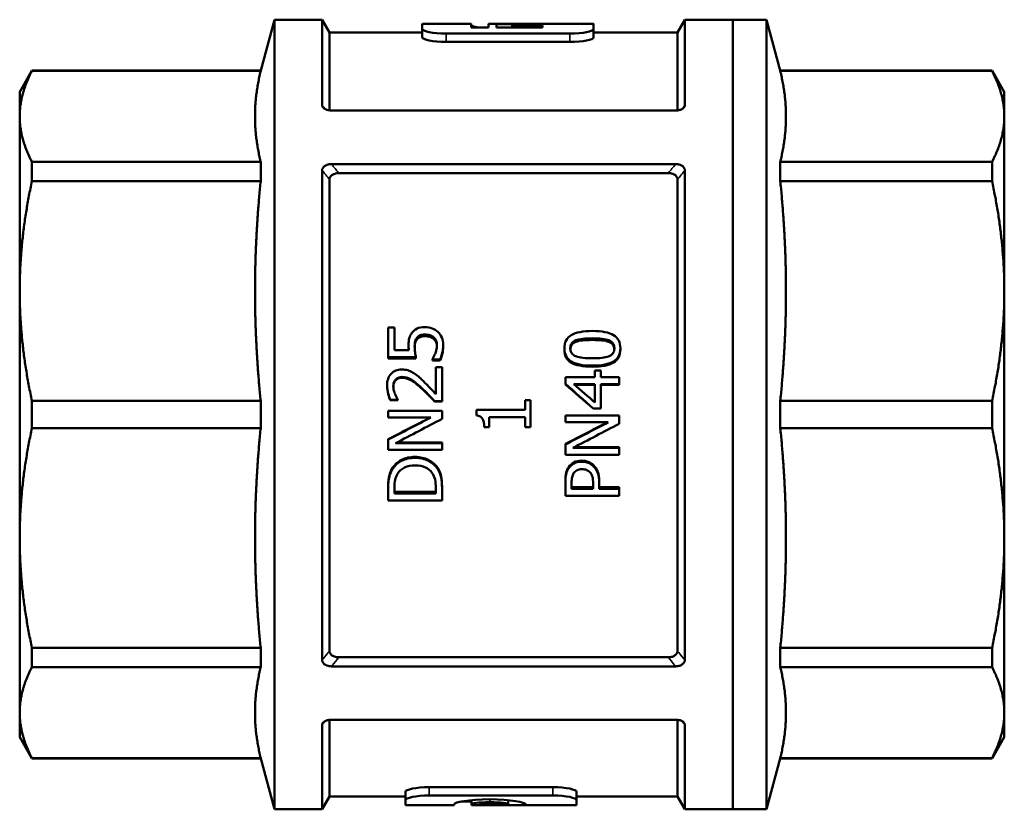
# Model space of a CAD drawing. Header units: millimetres. Extents: x 39 to 189, y 99 to 235.
# Tile 1 of 5: x 39 to 97, y 105 to 152. Entities that reach past the tile are written whole.
import ezdxf

# ---------------------------------------------------------------- set-up
doc = ezdxf.new("R2010")
doc.units = ezdxf.units.MM
doc.layers.add('Видимые тонкие (ГОСТ)', color=7, linetype='Continuous', lineweight=35)
doc.layers.add('Видимый контур (ГОСТ)', color=7, linetype='Continuous', lineweight=50)

msp = doc.modelspace()

# ---------------------------------------------------------------- linework, layer by layer
at = {"layer": 'Видимые тонкие (ГОСТ)'}
for p, q in [((66.07, 151.418), (66.07, 151.578)), ((64.599, 150.572), (64.599, 151.06)), ((71.883, 150.571), (71.883, 151.059)), ((73.285, 150.837), (73.285, 151.33)), ((63.351, 133.239), (63.351, 133.342)), ((72.245, 132.905), (72.245, 133)), ((73.214, 133.019), (73.214, 133.116)), ((74.18, 132.908), (74.18, 133.003)), ((73.216, 131.445), (73.216, 131.507)), ((61.619, 130.636), (61.619, 130.681)), ((62.017, 130.792), (62.017, 130.84)), ((63.148, 130.168), (63.148, 130.202)), ((62.778, 126.131), (62.778, 126.075)), ((72.584, 125.912), (72.584, 125.852)), ((61.442, 125.493), (61.442, 125.424)), ((71.827, 125.538), (71.827, 125.469)), ((73.288, 125.637), (73.288, 125.571)), ((63.605, 106.682), (63.605, 106.194)), ((70.89, 106.682), (70.89, 106.194)), ((67.174, 105.972), (67.174, 105.795))]:
    msp.add_line(p, q, dxfattribs=at)
for points in [[(57.479, 146.612), (57.419, 146.686), (57.359, 146.76), (57.299, 146.834)], [(78.665, 146.834), (78.605, 146.76), (78.545, 146.686), (78.485, 146.612)], [(58.277, 142.845), (58.133, 143.022), (57.989, 143.2), (57.845, 143.378)], [(78.119, 143.378), (77.975, 143.2), (77.831, 143.022), (77.687, 142.845)], [(57.299, 143.009), (57.443, 142.831), (57.588, 142.653), (57.732, 142.476)], [(78.232, 142.476), (78.376, 142.653), (78.521, 142.831), (78.665, 143.009)]]:
    msp.add_open_spline(points, degree=3, dxfattribs=at)
for points, knots in [([(57.732, 114.7), (57.639, 114.587), (57.547, 114.473), (57.455, 114.359), (57.403, 114.295), (57.351, 114.231), (57.299, 114.167)], [-0.27629204, -0.27629204, -0.27629204, -0.27629204, -0.22055391, -0.22055391, -0.22055391, -0.18925052, -0.18925052, -0.18925052, -0.18925052]), ([(57.846, 113.799), (57.86, 113.816), (57.874, 113.833), (57.888, 113.85), (58.018, 114.011), (58.148, 114.171), (58.278, 114.332)], [0.21221953, 0.21221953, 0.21221953, 0.21221953, 0.22055391, 0.22055391, 0.22055391, 0.29906778, 0.29906778, 0.29906778, 0.29906778]), ([(77.686, 114.332), (77.814, 114.174), (77.942, 114.015), (78.07, 113.857), (78.086, 113.838), (78.102, 113.818), (78.118, 113.799)], [0.96419156, 0.96419156, 0.96419156, 0.96419156, 1.04152635, 1.04152635, 1.04152635, 1.0510398, 1.0510398, 1.0510398, 1.0510398]), ([(78.665, 114.167), (78.611, 114.234), (78.557, 114.3), (78.503, 114.366), (78.413, 114.478), (78.322, 114.589), (78.232, 114.7)], [-1.07400882, -1.07400882, -1.07400882, -1.07400882, -1.04152635, -1.04152635, -1.04152635, -0.98696729, -0.98696729, -0.98696729, -0.98696729]), ([(57.299, 110.36), (57.353, 110.426), (57.406, 110.492), (57.46, 110.559), (57.466, 110.566), (57.471, 110.573), (57.477, 110.58)], [-1.0731167, -1.0731167, -1.0731167, -1.0731167, -1.04070513, -1.04070513, -1.04070513, -1.03728184, -1.03728184, -1.03728184, -1.03728184]), ([(78.487, 110.58), (78.494, 110.57), (78.502, 110.561), (78.51, 110.552), (78.561, 110.488), (78.613, 110.424), (78.665, 110.36)], [-0.2234916, -0.2234916, -0.2234916, -0.2234916, -0.21889601, -0.21889601, -0.21889601, -0.18765674, -0.18765674, -0.18765674, -0.18765674])]:
    msp.add_open_spline(points, degree=3, knots=knots, dxfattribs=at)
at = {"layer": 'Видимый контур (ГОСТ)'}
for p, q in [((53.678, 148.88), (54.482, 151.88)), ((54.482, 151.88), (54.482, 105.38)), ((57.299, 151.88), (54.482, 151.88)), ((57.299, 151.88), (57.299, 146.834)), ((57.732, 151.13), (57.299, 151.88)), ((66.069, 151.63), (63.2, 151.63)), ((67.572, 151.63), (67.093, 151.63)), ((67.572, 151.418), (67.572, 151.625)), ((68.487, 151.418), (68.487, 151.548)), ((73.288, 151.63), (70.285, 151.63)), ((78.232, 151.13), (78.665, 151.88)), ((78.665, 151.88), (78.665, 146.834)), ((81.482, 151.88), (78.665, 151.88)), ((81.482, 151.88), (81.482, 105.38)), ((81.482, 105.38), (81.482, 151.88)), ((81.482, 151.88), (83.482, 151.88)), ((83.482, 105.38), (83.482, 151.88)), ((84.286, 148.88), (83.482, 151.88)), ((57.732, 151.13), (57.732, 146.542)), ((63.198, 151.13), (57.732, 151.13)), ((63.198, 150.838), (63.198, 151.331)), ((78.232, 151.13), (73.288, 151.13)), ((73.29, 151.13), (73.29, 151.339)), ((78.232, 151.13), (78.232, 146.542)), ((39.482, 147.63), (40.204, 148.88)), ((40.204, 148.864), (40.204, 148.88)), ((53.678, 148.88), (40.204, 148.88)), ((53.678, 148.864), (40.204, 148.864)), ((53.678, 148.864), (53.678, 148.88)), ((84.286, 148.88), (84.286, 148.864)), ((84.286, 148.88), (96.76, 148.88)), ((84.286, 148.864), (96.76, 148.864)), ((97.482, 147.63), (96.76, 148.88)), ((39.482, 147.63), (39.482, 146.184)), ((97.482, 109.63), (97.482, 147.63)), ((39.482, 146.184), (39.482, 135.901)), ((78.118, 146.535), (57.846, 146.535)), ((40.204, 142.373), (40.204, 143.504)), ((53.678, 143.504), (40.204, 143.504)), ((53.678, 142.373), (53.678, 143.504)), ((78.119, 143.378), (57.845, 143.378)), ((84.286, 143.504), (96.76, 143.504)), ((84.286, 143.504), (84.286, 142.373)), ((57.299, 143.009), (57.299, 114.167)), ((77.687, 142.845), (58.277, 142.845)), ((78.665, 143.009), (78.665, 114.167)), ((53.678, 142.373), (40.204, 142.373)), ((57.732, 142.476), (57.732, 114.7)), ((78.232, 142.476), (78.232, 114.7)), ((84.286, 142.373), (96.76, 142.373)), ((39.482, 135.901), (39.482, 121.359)), ((61.19, 133.755), (61.563, 133.755)), ((61.19, 133.755), (61.19, 132.008)), ((61.563, 132.42), (61.563, 133.755)), ((62.893, 133.063), (62.893, 133.161)), ((63.867, 133.081), (63.867, 133.179)), ((61.563, 132.42), (62.408, 132.42)), ((62.39, 132.621), (62.39, 132.71)), ((64.427, 132.624), (64.427, 132.713)), ((71.565, 132.448), (71.565, 132.533)), ((74.866, 132.448), (74.866, 132.533)), ((62.824, 132.008), (61.19, 132.008)), ((61.19, 131.934), (61.19, 132.008)), ((62.824, 131.934), (61.19, 131.934)), ((62.824, 131.934), (62.824, 132.008)), ((63.798, 131.907), (63.798, 131.875)), ((64.247, 131.875), (63.798, 131.875)), ((63.798, 131.805), (63.798, 131.875)), ((64.247, 131.805), (63.798, 131.805)), ((64.247, 131.805), (64.247, 131.875)), ((63.993, 131.412), (64.36, 131.412)), ((63.993, 131.412), (63.993, 129.827)), ((64.36, 129.42), (64.36, 131.412)), ((73.368, 131.218), (73.71, 131.218)), ((73.368, 131.218), (73.368, 130.834)), ((73.71, 130.834), (73.71, 131.218)), ((71.629, 130.834), (73.368, 130.834)), ((71.629, 130.834), (71.629, 130.436)), ((73.71, 130.834), (74.799, 130.834)), ((74.799, 130.418), (74.799, 130.834)), ((61.123, 130.28), (61.123, 130.317)), ((71.629, 130.397), (71.629, 130.436)), ((72.13, 130.418), (73.368, 130.418)), ((73.368, 130.379), (72.174, 130.379)), ((73.368, 129.33), (73.368, 130.418)), ((73.71, 128.988), (73.71, 130.418)), ((74.799, 130.418), (73.71, 130.418)), ((74.799, 130.379), (73.71, 130.379)), ((74.799, 130.379), (74.799, 130.418)), ((40.204, 127.831), (40.204, 129.43)), ((53.678, 129.43), (40.204, 129.43)), ((53.678, 127.831), (53.678, 129.43)), ((61.766, 129.488), (61.313, 129.488)), ((61.313, 129.47), (61.313, 129.488)), ((61.766, 129.47), (61.313, 129.47)), ((61.766, 129.488), (61.766, 129.512)), ((61.766, 129.47), (61.766, 129.488)), ((64.36, 129.42), (63.911, 129.42)), ((63.911, 129.403), (63.911, 129.42)), ((64.36, 129.403), (63.911, 129.403)), ((64.36, 129.403), (64.36, 129.42)), ((69.256, 129.473), (69.579, 129.473)), ((69.256, 129.473), (69.256, 128.898)), ((69.579, 127.892), (69.579, 129.473)), ((84.286, 129.43), (96.76, 129.43)), ((84.286, 129.43), (84.286, 127.831)), ((61.19, 128.856), (64.36, 128.856)), ((61.19, 128.856), (61.19, 128.454)), ((64.36, 128.373), (64.36, 128.856)), ((66.399, 128.898), (69.256, 128.898)), ((66.399, 128.898), (66.399, 128.562)), ((73.71, 128.988), (73.263, 128.988)), ((73.263, 128.981), (73.263, 128.988)), ((73.71, 128.981), (73.263, 128.981)), ((73.71, 128.981), (73.71, 128.988)), ((63.7, 128.454), (61.19, 128.454)), ((67.131, 127.892), (67.131, 128.48)), ((69.256, 128.48), (67.131, 128.48)), ((69.256, 128.48), (69.256, 127.892)), ((71.629, 128.575), (74.799, 128.575)), ((71.629, 128.575), (71.629, 128.574)), ((71.629, 128.574), (74.799, 128.574)), ((71.629, 128.574), (71.629, 128.172)), ((74.799, 128.575), (74.799, 128.574)), ((74.799, 128.09), (74.799, 128.574)), ((53.678, 127.831), (40.204, 127.831)), ((67.131, 127.892), (66.841, 127.892)), ((69.579, 127.892), (69.256, 127.892)), ((74.139, 128.172), (71.629, 128.172)), ((84.286, 127.831), (96.76, 127.831)), ((61.19, 127.182), (61.19, 127.15)), ((61.19, 127.15), (61.19, 126.54)), ((64.36, 126.54), (61.19, 126.54)), ((61.627, 126.94), (64.36, 126.94)), ((61.697, 126.977), (64.36, 126.977)), ((64.36, 126.977), (64.36, 126.94)), ((64.36, 126.54), (64.36, 126.94)), ((71.629, 126.907), (71.629, 126.868)), ((71.629, 126.868), (71.629, 126.259)), ((72.065, 126.659), (74.799, 126.659)), ((72.147, 126.702), (74.799, 126.702)), ((74.799, 126.702), (74.799, 126.659)), ((74.799, 126.259), (74.799, 126.659)), ((74.799, 126.259), (71.629, 126.259)), ((64.106, 125.488), (64.106, 125.418)), ((71.629, 124.718), (71.629, 124.631)), ((73.617, 124.701), (73.617, 124.613)), ((61.19, 124.373), (61.19, 124.279)), ((61.19, 124.279), (61.19, 123.557)), ((61.555, 124.3), (61.555, 123.978)), ((63.995, 123.978), (63.995, 124.3)), ((64.36, 124.381), (64.36, 124.287)), ((64.36, 123.557), (64.36, 124.287)), ((71.629, 124.631), (71.629, 123.832)), ((71.994, 124.606), (71.994, 124.254)), ((71.994, 124.35), (73.257, 124.35)), ((73.257, 124.254), (71.994, 124.254)), ((73.257, 124.254), (73.257, 124.543)), ((73.617, 124.254), (73.617, 124.613)), ((73.617, 124.35), (74.799, 124.35)), ((73.617, 124.254), (74.799, 124.254)), ((74.799, 124.35), (74.799, 124.254)), ((74.799, 123.832), (74.799, 124.254)), ((64.36, 123.557), (61.19, 123.557)), ((61.555, 124.079), (63.995, 124.079)), ((63.995, 123.978), (61.555, 123.978)), ((74.799, 123.832), (71.629, 123.832)), ((39.482, 121.359), (39.482, 111.077)), ((40.204, 113.757), (40.204, 114.888)), ((53.678, 114.888), (40.204, 114.888)), ((53.678, 113.757), (53.678, 114.888)), ((84.286, 114.888), (96.76, 114.888)), ((84.286, 114.888), (84.286, 113.757)), ((58.278, 114.332), (77.686, 114.332)), ((53.678, 113.757), (40.204, 113.757)), ((78.118, 113.799), (57.846, 113.799)), ((84.286, 113.757), (96.76, 113.757)), ((39.482, 111.077), (39.482, 109.63)), ((57.299, 110.36), (57.299, 105.38)), ((57.732, 110.65), (57.732, 106.13)), ((78.119, 110.656), (57.845, 110.656)), ((78.232, 110.65), (78.232, 106.13)), ((78.665, 110.36), (78.665, 105.38)), ((39.482, 109.63), (40.204, 108.38)), ((97.482, 109.63), (96.76, 108.38)), ((40.204, 108.38), (40.204, 108.396)), ((53.678, 108.396), (40.204, 108.396)), ((53.678, 108.38), (40.204, 108.38)), ((53.678, 108.38), (53.678, 108.396)), ((53.678, 108.38), (54.482, 105.38)), ((84.286, 108.38), (83.482, 105.38)), ((84.286, 108.396), (96.76, 108.396)), ((84.286, 108.396), (84.286, 108.38)), ((84.286, 108.38), (96.76, 108.38)), ((62.203, 106.418), (62.203, 105.924)), ((63.605, 106.682), (70.89, 106.682)), ((63.605, 106.194), (70.89, 106.194)), ((72.291, 106.418), (72.291, 105.924)), ((57.732, 106.13), (57.299, 105.38)), ((62.203, 106.13), (57.732, 106.13)), ((62.203, 105.924), (62.203, 105.63)), ((65.072, 105.63), (62.203, 105.63)), ((65.072, 105.683), (65.072, 105.63)), ((66.096, 105.84), (65.483, 105.84)), ((66.096, 105.927), (66.096, 105.684)), ((66.096, 105.63), (66.096, 105.684)), ((66.575, 105.63), (66.096, 105.63)), ((66.575, 105.656), (68.252, 105.656)), ((66.575, 105.656), (66.575, 105.63)), ((69.288, 105.63), (66.575, 105.63)), ((68.252, 105.925), (68.252, 105.684)), ((68.252, 105.684), (68.252, 105.656)), ((69.288, 105.63), (69.288, 105.682)), ((72.291, 105.63), (69.288, 105.63)), ((78.232, 106.13), (72.291, 106.13)), ((72.291, 105.63), (72.291, 105.924)), ((78.232, 106.13), (78.665, 105.38)), ((57.299, 105.38), (54.482, 105.38)), ((81.482, 105.38), (78.665, 105.38)), ((81.482, 105.38), (83.482, 105.38))]:
    msp.add_line(p, q, dxfattribs=at)
for points in [[(63.198, 151.331), (63.199, 151.53), (63.199, 151.63), (63.2, 151.63)], [(66.067, 151.418), (66.068, 151.629), (66.069, 151.683), (66.07, 151.578)], [(67.091, 151.418), (66.749, 151.418), (66.408, 151.418), (66.067, 151.418)], [(66.07, 151.578), (66.07, 151.535), (66.227, 151.476), (66.501, 151.424)], [(67.093, 151.63), (67.092, 151.63), (67.091, 151.559), (67.091, 151.418)], [(67.57, 151.418), (67.57, 151.538), (67.571, 151.607), (67.572, 151.625)], [(70.283, 151.418), (69.379, 151.418), (68.474, 151.418), (67.57, 151.418)], [(67.572, 151.63), (67.572, 151.63), (67.572, 151.63), (67.572, 151.63)], [(70.285, 151.63), (69.381, 151.63), (68.476, 151.63), (67.572, 151.63)], [(67.572, 151.625), (67.877, 151.623), (68.182, 151.619), (68.488, 151.614)], [(68.488, 151.614), (68.487, 151.6), (68.487, 151.579), (68.487, 151.548)], [(68.487, 151.548), (69.086, 151.548), (69.685, 151.548), (70.284, 151.548)], [(70.284, 151.548), (70.283, 151.515), (70.283, 151.472), (70.283, 151.418)], [(70.285, 151.63), (70.285, 151.63), (70.285, 151.63), (70.285, 151.63)], [(73.29, 151.339), (73.289, 151.729), (73.287, 151.726), (73.285, 151.33)], [(64.599, 151.06), (63.825, 151.06), (63.197, 151.206), (63.198, 151.331)], [(64.599, 150.572), (63.825, 150.572), (63.197, 150.715), (63.198, 150.838)], [(71.883, 151.059), (69.455, 151.059), (67.027, 151.06), (64.599, 151.06)], [(73.285, 151.33), (73.285, 151.204), (72.657, 151.059), (71.883, 151.059)], [(73.285, 150.837), (73.285, 150.713), (72.657, 150.571), (71.883, 150.571)], [(73.288, 151.13), (73.287, 151.13), (73.286, 151.032), (73.285, 150.837)], [(71.883, 150.571), (69.455, 150.572), (67.027, 150.572), (64.599, 150.572)], [(96.76, 148.864), (96.76, 148.875), (96.76, 148.88), (96.76, 148.88)], [(73.263, 128.988), (72.718, 129.472), (72.173, 129.954), (71.629, 130.436)], [(73.263, 128.981), (72.718, 129.453), (72.173, 129.926), (71.629, 130.397)], [(73.368, 129.33), (72.955, 129.693), (72.542, 130.056), (72.13, 130.418)], [(61.19, 127.15), (62.027, 127.584), (62.863, 128.019), (63.7, 128.454)], [(61.19, 127.182), (62.024, 127.606), (62.858, 128.03), (63.692, 128.454)], [(64.36, 128.373), (63.449, 127.895), (62.538, 127.417), (61.627, 126.94)], [(71.629, 126.868), (72.465, 127.302), (73.302, 127.737), (74.139, 128.172)], [(71.629, 126.907), (72.459, 127.328), (73.289, 127.75), (74.119, 128.172)], [(74.799, 128.09), (73.888, 127.613), (72.977, 127.135), (72.065, 126.659)], [(96.76, 108.38), (96.76, 108.38), (96.76, 108.385), (96.76, 108.396)], [(62.203, 106.418), (62.203, 106.54), (62.832, 106.682), (63.605, 106.682)], [(62.203, 105.924), (62.203, 106.049), (62.832, 106.194), (63.605, 106.194)], [(70.89, 106.682), (71.663, 106.682), (72.291, 106.54), (72.291, 106.418)], [(70.89, 106.194), (71.663, 106.194), (72.291, 106.049), (72.291, 105.924)], [(65.072, 105.683), (65.072, 105.787), (65.939, 105.972), (67.168, 105.972)], [(67.174, 105.795), (66.499, 105.795), (66.096, 105.733), (66.096, 105.684)], [(67.168, 105.972), (68.384, 105.972), (69.288, 105.784), (69.288, 105.682)], [(68.252, 105.684), (68.252, 105.733), (67.865, 105.795), (67.174, 105.795)]]:
    msp.add_open_spline(points, degree=3, dxfattribs=at)
for points, weights in [([(40.204, 148.864), (39.482, 147.482), (39.482, 146.184)], [1.01301557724, 1.02290686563, 1]), ([(53.678, 148.864), (53.343, 147.482), (53.343, 146.184)], [1.02695191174, 1.02991903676, 1]), ([(84.621, 146.184), (84.621, 147.482), (84.286, 148.864)], [1, 1.02991903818, 1.02695191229]), ([(96.76, 143.504), (98.159, 146.184), (96.76, 148.864)], [1.01800996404, 1.08498565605, 1.01801356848]), ([(39.482, 146.184), (39.482, 144.886), (40.204, 143.504)], [1, 1.022906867, 1.01301557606]), ([(53.343, 146.184), (53.343, 144.886), (53.678, 143.504)], [1, 1.02991903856, 1.02695191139]), ([(84.286, 143.504), (84.621, 144.886), (84.621, 146.184)], [1.02695191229, 1.02991903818, 1]), ([(40.204, 142.373), (39.482, 139.034), (39.482, 135.901)], [1.01301557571, 1.02290686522, 1]), ([(53.678, 142.373), (53.343, 139.034), (53.343, 135.901)], [1.02695191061, 1.02991903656, 1]), ([(84.621, 135.901), (84.621, 139.034), (84.286, 142.373)], [1, 1.02991903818, 1.02695191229]), ([(96.76, 129.43), (98.159, 135.901), (96.76, 142.373)], [1.0180081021, 1.08498174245, 1.01800959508]), ([(39.482, 135.901), (39.482, 132.769), (40.204, 129.43)], [1, 1.02290686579, 1.01301557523]), ([(53.343, 135.901), (53.343, 132.769), (53.678, 129.43)], [1, 1.0299190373, 1.02695191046]), ([(84.286, 129.43), (84.621, 132.769), (84.621, 135.901)], [1.02695191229, 1.02991903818, 1]), ([(40.204, 127.831), (39.482, 124.492), (39.482, 121.359)], [1.01301557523, 1.02290686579, 1]), ([(53.678, 127.831), (53.343, 124.492), (53.343, 121.359)], [1.02695191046, 1.0299190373, 1]), ([(84.621, 121.359), (84.621, 124.492), (84.286, 127.831)], [1, 1.02991903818, 1.02695191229]), ([(96.76, 114.888), (98.159, 121.359), (96.76, 127.831)], [1.01800959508, 1.08498174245, 1.0180081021]), ([(39.482, 121.359), (39.482, 118.227), (40.204, 114.888)], [1, 1.02290686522, 1.01301557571]), ([(53.343, 121.359), (53.343, 118.227), (53.678, 114.888)], [1, 1.02991903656, 1.02695191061]), ([(84.286, 114.888), (84.621, 118.227), (84.621, 121.359)], [1.02695191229, 1.02991903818, 1]), ([(40.204, 113.757), (39.482, 112.374), (39.482, 111.077)], [1.01301557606, 1.022906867, 1]), ([(53.678, 113.757), (53.343, 112.374), (53.343, 111.077)], [1.02695191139, 1.02991903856, 1]), ([(84.621, 111.077), (84.621, 112.374), (84.286, 113.757)], [1, 1.02991903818, 1.02695191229]), ([(96.76, 108.396), (98.159, 111.077), (96.76, 113.757)], [1.01801356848, 1.08498565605, 1.01800996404]), ([(39.482, 111.077), (39.482, 109.779), (40.204, 108.396)], [1, 1.02290686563, 1.01301557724]), ([(53.343, 111.077), (53.343, 109.779), (53.678, 108.396)], [1, 1.02991903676, 1.02695191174]), ([(84.286, 108.396), (84.621, 109.779), (84.621, 111.077)], [1.02695191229, 1.02991903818, 1])]:
    msp.add_rational_spline(points, weights, degree=2, dxfattribs=at)
for points, knots in [([(57.299, 146.834), (57.299, 146.799), (57.31, 146.765), (57.353, 146.699), (57.385, 146.668), (57.471, 146.613), (57.525, 146.589), (57.624, 146.56), (57.667, 146.551), (57.755, 146.538), (57.8, 146.535), (57.846, 146.535)], [0, 0, 0, 0, 0.01688942, 0.01688942, 0.03414139, 0.03414139, 0.05360417, 0.05360417, 0.06693763, 0.06693763, 0.08058166, 0.08058166, 0.08058166, 0.08058166]), ([(78.118, 146.535), (78.2, 146.535), (78.283, 146.545), (78.425, 146.583), (78.485, 146.608), (78.575, 146.666), (78.608, 146.696), (78.653, 146.763), (78.665, 146.798), (78.665, 146.834)], [0, 0, 0, 0, 0.02486438, 0.02486438, 0.04609327, 0.04609327, 0.06373456, 0.06373456, 0.08105043, 0.08105043, 0.08105043, 0.08105043]), ([(57.845, 143.378), (57.762, 143.378), (57.679, 143.366), (57.538, 143.32), (57.479, 143.29), (57.388, 143.219), (57.355, 143.181), (57.31, 143.098), (57.299, 143.054), (57.299, 143.009)], [0, 0, 0, 0, 0.0248136, 0.0248136, 0.04597412, 0.04597412, 0.06358499, 0.06358499, 0.08088196, 0.08088196, 0.08088196, 0.08088196]), ([(78.665, 143.009), (78.665, 143.053), (78.654, 143.097), (78.61, 143.179), (78.578, 143.216), (78.493, 143.284), (78.439, 143.313), (78.34, 143.349), (78.298, 143.36), (78.21, 143.374), (78.164, 143.378), (78.119, 143.378)], [0, 0, 0, 0, 0.01689668, 0.01689668, 0.03411903, 0.03411903, 0.05352536, 0.05352536, 0.06681343, 0.06681343, 0.08041585, 0.08041585, 0.08041585, 0.08041585]), ([(96.76, 142.373), (96.76, 142.57), (96.76, 142.762), (96.76, 143.137), (96.76, 143.321), (96.76, 143.504)], [1.4461312, 1.4461312, 1.4461312, 1.4461312, 1.5255966, 1.5255966, 1.6050316, 1.6050316, 1.6050316, 1.6050316]), ([(58.277, 142.845), (58.194, 142.845), (58.112, 142.833), (57.971, 142.787), (57.911, 142.757), (57.821, 142.686), (57.788, 142.648), (57.743, 142.565), (57.732, 142.521), (57.732, 142.476)], [0, 0, 0, 0, 0.02477598, 0.02477598, 0.04588383, 0.04588383, 0.0634666, 0.0634666, 0.08074457, 0.08074457, 0.08074457, 0.08074457]), ([(78.232, 142.476), (78.232, 142.52), (78.221, 142.563), (78.177, 142.646), (78.145, 142.683), (78.061, 142.751), (78.007, 142.78), (77.908, 142.816), (77.866, 142.827), (77.778, 142.841), (77.732, 142.845), (77.687, 142.845)], [0, 0, 0, 0, 0.01689743, 0.01689743, 0.03409138, 0.03409138, 0.05345179, 0.05345179, 0.06670779, 0.06670779, 0.08028072, 0.08028072, 0.08028072, 0.08028072]), ([(62.39, 132.71), (62.39, 132.874), (62.403, 133.012), (62.43, 133.124), (62.456, 133.237), (62.509, 133.344), (62.588, 133.447)], [0, 0, 0, 0, 1, 1, 1, 2, 2, 2, 2]), ([(62.588, 133.447), (62.666, 133.551), (62.766, 133.632), (62.886, 133.688), (63.005, 133.744), (63.161, 133.772), (63.353, 133.772)], [0, 0, 0, 0, 1, 1, 1, 2, 2, 2, 2]), ([(63.353, 133.772), (63.506, 133.772), (63.647, 133.748), (63.777, 133.699), (63.907, 133.651), (64.02, 133.582), (64.116, 133.493)], [0, 0, 0, 0, 1, 1, 1, 2, 2, 2, 2]), ([(64.116, 133.493), (64.212, 133.404), (64.288, 133.293), (64.343, 133.16), (64.399, 133.027), (64.427, 132.878), (64.427, 132.713)], [0, 0, 0, 0, 1, 1, 1, 2, 2, 2, 2]), ([(71.565, 132.533), (71.565, 132.883), (71.702, 133.139), (71.976, 133.303), (72.25, 133.467), (72.662, 133.548), (73.214, 133.548)], [0, 0, 0, 0, 1, 1, 1, 2, 2, 2, 2]), ([(73.214, 133.548), (73.782, 133.548), (74.2, 133.466), (74.466, 133.3), (74.732, 133.135), (74.866, 132.88), (74.866, 132.533)], [0, 0, 0, 0, 1, 1, 1, 2, 2, 2, 2]), ([(62.893, 133.161), (62.84, 133.101), (62.803, 133.027), (62.78, 132.937), (62.758, 132.848), (62.747, 132.749), (62.747, 132.64)], [0, 0, 0, 0, 1, 1, 1, 2, 2, 2, 2]), ([(62.893, 133.063), (62.84, 133.004), (62.803, 132.931), (62.78, 132.844), (62.761, 132.767), (62.75, 132.683), (62.747, 132.592)], [0, 0, 0, 0, 1, 1, 1, 1.876597, 1.876597, 1.876597, 1.876597]), ([(63.351, 133.342), (63.238, 133.342), (63.145, 133.326), (63.073, 133.295), (63.001, 133.264), (62.941, 133.22), (62.893, 133.161)], [0, 0, 0, 0, 1, 1, 1, 2, 2, 2, 2]), ([(63.351, 133.239), (63.238, 133.239), (63.145, 133.224), (63.073, 133.194), (63.001, 133.164), (62.941, 133.12), (62.893, 133.063)], [0, 0, 0, 0, 1, 1, 1, 2, 2, 2, 2]), ([(63.867, 133.179), (63.804, 133.233), (63.73, 133.273), (63.646, 133.3), (63.562, 133.328), (63.464, 133.342), (63.351, 133.342)], [0, 0, 0, 0, 1, 1, 1, 2, 2, 2, 2]), ([(63.867, 133.081), (63.804, 133.133), (63.73, 133.172), (63.646, 133.199), (63.562, 133.226), (63.464, 133.239), (63.351, 133.239)], [0, 0, 0, 0, 1, 1, 1, 2, 2, 2, 2]), ([(64.06, 132.72), (64.06, 132.807), (64.044, 132.89), (64.013, 132.971), (63.983, 133.052), (63.934, 133.121), (63.867, 133.179)], [0, 0, 0, 0, 1, 1, 1, 2, 2, 2, 2]), ([(64.059, 132.668), (64.055, 132.74), (64.04, 132.809), (64.013, 132.876), (63.983, 132.955), (63.934, 133.024), (63.867, 133.081)], [0.146482, 0.146482, 0.146482, 0.146482, 1, 1, 1, 2, 2, 2, 2]), ([(71.917, 132.533), (71.917, 132.652), (71.944, 132.749), (72, 132.824), (72.056, 132.899), (72.137, 132.957), (72.245, 133)], [-2, -2, -2, -2, -1, -1, -1, 0, 0, 0, 0]), ([(72.245, 132.905), (72.137, 132.863), (72.056, 132.806), (72, 132.733), (71.951, 132.668), (71.924, 132.587), (71.918, 132.49)], [0, 0, 0, 0, 1, 1, 1, 1.877183, 1.877183, 1.877183, 1.877183]), ([(72.245, 133), (72.353, 133.043), (72.487, 133.073), (72.647, 133.091), (72.807, 133.108), (72.996, 133.116), (73.214, 133.116)], [-2, -2, -2, -2, -1, -1, -1, 0, 0, 0, 0]), ([(73.214, 133.019), (72.996, 133.019), (72.807, 133.01), (72.647, 132.994), (72.487, 132.977), (72.353, 132.947), (72.245, 132.905)], [0, 0, 0, 0, 1, 1, 1, 2, 2, 2, 2]), ([(73.214, 133.116), (73.431, 133.116), (73.621, 133.108), (73.782, 133.091), (73.942, 133.073), (74.075, 133.044), (74.18, 133.003)], [-2, -2, -2, -2, -1, -1, -1, 0, 0, 0, 0]), ([(74.18, 132.908), (74.075, 132.948), (73.942, 132.977), (73.782, 132.994), (73.621, 133.01), (73.431, 133.019), (73.214, 133.019)], [0, 0, 0, 0, 1, 1, 1, 2, 2, 2, 2]), ([(74.18, 133.003), (74.291, 132.96), (74.374, 132.9), (74.43, 132.824), (74.486, 132.747), (74.514, 132.65), (74.514, 132.533)], [-2, -2, -2, -2, -1, -1, -1, 0, 0, 0, 0]), ([(74.512, 132.489), (74.506, 132.586), (74.479, 132.667), (74.43, 132.733), (74.374, 132.807), (74.291, 132.866), (74.18, 132.908)], [0.122875, 0.122875, 0.122875, 0.122875, 1, 1, 1, 2, 2, 2, 2]), ([(62.408, 132.42), (62.401, 132.472), (62.396, 132.523), (62.394, 132.573), (62.391, 132.623), (62.39, 132.669), (62.39, 132.71)], [0, 0, 0, 0, 1, 1, 1, 2, 2, 2, 2]), ([(62.398, 132.42), (62.396, 132.443), (62.395, 132.465), (62.394, 132.487), (62.391, 132.536), (62.39, 132.581), (62.39, 132.621)], [0.547113, 0.547113, 0.547113, 0.547113, 1, 1, 1, 2, 2, 2, 2]), ([(62.747, 132.64), (62.747, 132.523), (62.756, 132.406), (62.774, 132.289), (62.792, 132.173), (62.809, 132.079), (62.824, 132.008)], [0, 0, 0, 0, 1, 1, 1, 2, 2, 2, 2]), ([(63.798, 131.907), (63.822, 131.939), (63.849, 131.987), (63.88, 132.048), (63.911, 132.11), (63.94, 132.177), (63.967, 132.252)], [0, 0, 0, 0, 1, 1, 1, 2, 2, 2, 2]), ([(63.967, 132.252), (63.996, 132.337), (64.019, 132.414), (64.035, 132.484), (64.051, 132.554), (64.06, 132.633), (64.06, 132.72)], [0, 0, 0, 0, 1, 1, 1, 2, 2, 2, 2]), ([(64.427, 132.713), (64.427, 132.561), (64.41, 132.411), (64.377, 132.262), (64.343, 132.114), (64.3, 131.985), (64.247, 131.875)], [0, 0, 0, 0, 1, 1, 1, 2, 2, 2, 2]), ([(64.427, 132.624), (64.427, 132.476), (64.41, 132.329), (64.377, 132.183), (64.343, 132.038), (64.3, 131.912), (64.247, 131.805)], [0, 0, 0, 0, 1, 1, 1, 2, 2, 2, 2]), ([(73.216, 131.507), (72.644, 131.507), (72.226, 131.591), (71.961, 131.758), (71.697, 131.926), (71.565, 132.184), (71.565, 132.533)], [0, 0, 0, 0, 1, 1, 1, 2, 2, 2, 2]), ([(73.216, 131.445), (72.644, 131.445), (72.226, 131.527), (71.961, 131.69), (71.697, 131.854), (71.565, 132.107), (71.565, 132.448)], [0, 0, 0, 0, 1, 1, 1, 2, 2, 2, 2]), ([(72.25, 132.056), (72.139, 132.101), (72.056, 132.162), (72, 132.239), (71.944, 132.316), (71.917, 132.414), (71.917, 132.533)], [-2, -2, -2, -2, -1, -1, -1, 0, 0, 0, 0]), ([(74.866, 132.533), (74.866, 132.181), (74.73, 131.921), (74.458, 131.756), (74.187, 131.59), (73.773, 131.507), (73.216, 131.507)], [0, 0, 0, 0, 1, 1, 1, 2, 2, 2, 2]), ([(74.866, 132.448), (74.866, 132.104), (74.73, 131.85), (74.458, 131.688), (74.187, 131.526), (73.773, 131.445), (73.216, 131.445)], [0, 0, 0, 0, 1, 1, 1, 2, 2, 2, 2]), ([(74.514, 132.533), (74.514, 132.409), (74.484, 132.308), (74.425, 132.231), (74.366, 132.154), (74.282, 132.095), (74.172, 132.053)], [-2, -2, -2, -2, -1, -1, -1, 0, 0, 0, 0]), ([(73.216, 131.944), (73.009, 131.944), (72.823, 131.952), (72.659, 131.968), (72.495, 131.983), (72.358, 132.013), (72.25, 132.056)], [-2, -2, -2, -2, -1, -1, -1, 0, 0, 0, 0]), ([(74.172, 132.053), (74.056, 132.008), (73.923, 131.979), (73.774, 131.965), (73.625, 131.951), (73.439, 131.944), (73.216, 131.944)], [-2, -2, -2, -2, -1, -1, -1, 0, 0, 0, 0]), ([(61.123, 130.317), (61.123, 130.619), (61.202, 130.855), (61.358, 131.024), (61.515, 131.194), (61.727, 131.279), (61.994, 131.279)], [0, 0, 0, 0, 1, 1, 1, 2, 2, 2, 2]), ([(61.994, 131.279), (62.119, 131.279), (62.234, 131.264), (62.338, 131.235), (62.443, 131.205), (62.54, 131.164), (62.629, 131.112)], [0, 0, 0, 0, 1, 1, 1, 2, 2, 2, 2]), ([(62.629, 131.112), (62.721, 131.06), (62.813, 130.996), (62.904, 130.92), (62.994, 130.844), (63.083, 130.764), (63.171, 130.681)], [0, 0, 0, 0, 1, 1, 1, 2, 2, 2, 2]), ([(61.619, 130.681), (61.576, 130.63), (61.544, 130.572), (61.523, 130.505), (61.501, 130.439), (61.491, 130.366), (61.491, 130.286)], [0, 0, 0, 0, 1, 1, 1, 2, 2, 2, 2]), ([(61.619, 130.636), (61.576, 130.587), (61.544, 130.53), (61.523, 130.465), (61.503, 130.405), (61.492, 130.339), (61.491, 130.267)], [0, 0, 0, 0, 1, 1, 1, 1.925051, 1.925051, 1.925051, 1.925051]), ([(62.017, 130.84), (61.928, 130.84), (61.85, 130.826), (61.784, 130.798), (61.717, 130.771), (61.662, 130.731), (61.619, 130.681)], [0, 0, 0, 0, 1, 1, 1, 2, 2, 2, 2]), ([(62.017, 130.792), (61.928, 130.792), (61.85, 130.779), (61.784, 130.751), (61.717, 130.724), (61.662, 130.686), (61.619, 130.636)], [0, 0, 0, 0, 1, 1, 1, 2, 2, 2, 2]), ([(63.148, 130.202), (62.882, 130.448), (62.67, 130.616), (62.511, 130.706), (62.351, 130.795), (62.187, 130.84), (62.017, 130.84)], [0, 0, 0, 0, 1, 1, 1, 2, 2, 2, 2]), ([(63.148, 130.168), (62.882, 130.408), (62.67, 130.573), (62.511, 130.661), (62.351, 130.748), (62.187, 130.792), (62.017, 130.792)], [0, 0, 0, 0, 1, 1, 1, 2, 2, 2, 2]), ([(63.171, 130.681), (63.316, 130.545), (63.467, 130.393), (63.623, 130.227), (63.779, 130.06), (63.902, 129.927), (63.993, 129.827)], [0, 0, 0, 0, 1, 1, 1, 2, 2, 2, 2]), ([(61.313, 129.488), (61.271, 129.578), (61.228, 129.702), (61.186, 129.862), (61.144, 130.022), (61.123, 130.174), (61.123, 130.317)], [0, 0, 0, 0, 1, 1, 1, 2, 2, 2, 2]), ([(61.313, 129.47), (61.271, 129.557), (61.228, 129.679), (61.186, 129.836), (61.144, 129.992), (61.123, 130.14), (61.123, 130.28)], [0, 0, 0, 0, 1, 1, 1, 2, 2, 2, 2]), ([(61.491, 130.286), (61.491, 130.209), (61.5, 130.131), (61.519, 130.052), (61.538, 129.974), (61.562, 129.899), (61.591, 129.827)], [0, 0, 0, 0, 1, 1, 1, 2, 2, 2, 2]), ([(63.911, 129.42), (63.779, 129.564), (63.652, 129.699), (63.529, 129.827), (63.407, 129.955), (63.28, 130.079), (63.148, 130.202)], [0, 0, 0, 0, 1, 1, 1, 2, 2, 2, 2]), ([(63.911, 129.403), (63.779, 129.543), (63.652, 129.676), (63.529, 129.801), (63.407, 129.926), (63.28, 130.048), (63.148, 130.168)], [0, 0, 0, 0, 1, 1, 1, 2, 2, 2, 2]), ([(61.591, 129.827), (61.615, 129.766), (61.644, 129.707), (61.678, 129.65), (61.712, 129.593), (61.742, 129.547), (61.766, 129.512)], [0, 0, 0, 0, 1, 1, 1, 2, 2, 2, 2]), ([(96.76, 127.831), (96.76, 128.099), (96.76, 128.365), (96.76, 128.63), (96.76, 128.895), (96.76, 129.162), (96.76, 129.43)], [-0.0794502, -0.0794502, -0.0794502, -0.0794502, 0, 0, 0, 0.0794502, 0.0794502, 0.0794502, 0.0794502]), ([(66.841, 127.892), (66.841, 128.114), (66.81, 128.278), (66.749, 128.383), (66.687, 128.488), (66.57, 128.548), (66.399, 128.562)], [0, 0, 0, 0, 1, 1, 1, 2, 2, 2, 2]), ([(61.442, 125.493), (61.577, 125.695), (61.757, 125.852), (61.98, 125.963), (62.204, 126.075), (62.469, 126.131), (62.778, 126.131)], [0, 0, 0, 0, 1, 1, 1, 2, 2, 2, 2]), ([(61.442, 125.424), (61.577, 125.63), (61.757, 125.79), (61.98, 125.904), (62.204, 126.018), (62.469, 126.075), (62.778, 126.075)], [0, 0, 0, 0, 1, 1, 1, 2, 2, 2, 2]), ([(62.778, 126.131), (63.067, 126.131), (63.328, 126.072), (63.561, 125.956), (63.794, 125.839), (63.976, 125.683), (64.106, 125.488)], [0, 0, 0, 0, 1, 1, 1, 2, 2, 2, 2]), ([(62.778, 126.075), (63.067, 126.075), (63.328, 126.015), (63.561, 125.896), (63.794, 125.777), (63.976, 125.618), (64.106, 125.418)], [0, 0, 0, 0, 1, 1, 1, 2, 2, 2, 2]), ([(71.827, 125.538), (71.907, 125.655), (72.009, 125.747), (72.134, 125.813), (72.258, 125.879), (72.408, 125.912), (72.584, 125.912)], [0, 0, 0, 0, 1, 1, 1, 2, 2, 2, 2]), ([(72.584, 125.912), (72.721, 125.912), (72.852, 125.888), (72.975, 125.84), (73.098, 125.791), (73.203, 125.724), (73.288, 125.637)], [0, 0, 0, 0, 1, 1, 1, 2, 2, 2, 2]), ([(61.19, 124.373), (61.19, 124.666), (61.212, 124.897), (61.257, 125.064), (61.301, 125.231), (61.363, 125.375), (61.442, 125.493)], [0, 0, 0, 0, 1, 1, 1, 2, 2, 2, 2]), ([(61.19, 124.279), (61.19, 124.578), (61.212, 124.814), (61.257, 124.985), (61.301, 125.156), (61.363, 125.302), (61.442, 125.424)], [0, 0, 0, 0, 1, 1, 1, 2, 2, 2, 2]), ([(61.745, 125.143), (61.843, 125.304), (61.978, 125.425), (62.15, 125.507), (62.322, 125.588), (62.529, 125.629), (62.773, 125.629)], [-2, -2, -2, -2, -1, -1, -1, 0, 0, 0, 0]), ([(62.773, 125.629), (63.019, 125.629), (63.225, 125.592), (63.389, 125.517), (63.554, 125.443), (63.685, 125.331), (63.785, 125.182)], [-2, -2, -2, -2, -1, -1, -1, 0, 0, 0, 0]), ([(64.106, 125.488), (64.207, 125.329), (64.275, 125.168), (64.309, 125.004), (64.343, 124.841), (64.36, 124.633), (64.36, 124.381)], [0, 0, 0, 0, 1, 1, 1, 2, 2, 2, 2]), ([(64.106, 125.418), (64.207, 125.256), (64.275, 125.091), (64.309, 124.924), (64.343, 124.757), (64.36, 124.544), (64.36, 124.287)], [0, 0, 0, 0, 1, 1, 1, 2, 2, 2, 2]), ([(71.629, 124.718), (71.629, 124.904), (71.644, 125.062), (71.675, 125.192), (71.706, 125.323), (71.756, 125.438), (71.827, 125.538)], [0, 0, 0, 0, 1, 1, 1, 2, 2, 2, 2]), ([(71.629, 124.631), (71.629, 124.821), (71.644, 124.983), (71.675, 125.116), (71.706, 125.249), (71.756, 125.367), (71.827, 125.469)], [0, 0, 0, 0, 1, 1, 1, 2, 2, 2, 2]), ([(71.827, 125.469), (71.907, 125.589), (72.009, 125.683), (72.134, 125.75), (72.258, 125.818), (72.408, 125.852), (72.584, 125.852)], [0, 0, 0, 0, 1, 1, 1, 2, 2, 2, 2]), ([(72.114, 125.176), (72.166, 125.253), (72.232, 125.311), (72.312, 125.35), (72.393, 125.388), (72.488, 125.407), (72.597, 125.407)], [-2, -2, -2, -2, -1, -1, -1, 0, 0, 0, 0]), ([(72.584, 125.852), (72.721, 125.852), (72.852, 125.827), (72.975, 125.778), (73.098, 125.728), (73.203, 125.659), (73.288, 125.571)], [0, 0, 0, 0, 1, 1, 1, 2, 2, 2, 2]), ([(72.597, 125.407), (72.698, 125.407), (72.786, 125.392), (72.861, 125.364), (72.935, 125.335), (73.004, 125.289), (73.067, 125.225)], [-2, -2, -2, -2, -1, -1, -1, 0, 0, 0, 0]), ([(73.288, 125.637), (73.396, 125.529), (73.478, 125.401), (73.534, 125.254), (73.589, 125.108), (73.617, 124.923), (73.617, 124.701)], [0, 0, 0, 0, 1, 1, 1, 2, 2, 2, 2]), ([(73.288, 125.571), (73.396, 125.46), (73.478, 125.329), (73.534, 125.179), (73.589, 125.03), (73.617, 124.841), (73.617, 124.613)], [0, 0, 0, 0, 1, 1, 1, 2, 2, 2, 2]), ([(61.555, 124.3), (61.555, 124.49), (61.57, 124.65), (61.6, 124.779), (61.63, 124.907), (61.678, 125.029), (61.745, 125.143)], [-2, -2, -2, -2, -1, -1, -1, 0, 0, 0, 0]), ([(63.785, 125.182), (63.865, 125.066), (63.92, 124.937), (63.95, 124.794), (63.98, 124.652), (63.995, 124.487), (63.995, 124.3)], [-2, -2, -2, -2, -1, -1, -1, 0, 0, 0, 0]), ([(71.994, 124.606), (71.994, 124.738), (72.003, 124.85), (72.021, 124.939), (72.039, 125.029), (72.07, 125.108), (72.114, 125.176)], [-2, -2, -2, -2, -1, -1, -1, 0, 0, 0, 0]), ([(73.067, 125.225), (73.139, 125.156), (73.189, 125.068), (73.216, 124.961), (73.244, 124.855), (73.257, 124.716), (73.257, 124.543)], [-2, -2, -2, -2, -1, -1, -1, 0, 0, 0, 0]), ([(96.76, 113.757), (96.76, 113.939), (96.76, 114.124), (96.76, 114.499), (96.76, 114.691), (96.76, 114.888)], [10.5996174, 10.5996174, 10.5996174, 10.5996174, 10.6790524, 10.6790524, 10.7585178, 10.7585178, 10.7585178, 10.7585178]), ([(57.732, 114.7), (57.732, 114.656), (57.743, 114.613), (57.786, 114.531), (57.818, 114.494), (57.903, 114.425), (57.957, 114.396), (58.057, 114.361), (58.099, 114.35), (58.187, 114.335), (58.233, 114.332), (58.278, 114.332)], [0, 0, 0, 0, 0.01688951, 0.01688951, 0.03411309, 0.03411309, 0.05353007, 0.05353007, 0.06683462, 0.06683462, 0.08045129, 0.08045129, 0.08045129, 0.08045129]), ([(77.686, 114.332), (77.768, 114.332), (77.851, 114.344), (77.992, 114.389), (78.052, 114.419), (78.142, 114.49), (78.176, 114.528), (78.22, 114.611), (78.232, 114.655), (78.232, 114.7)], [0, 0, 0, 0, 0.02482876, 0.02482876, 0.04600694, 0.04600694, 0.06362021, 0.06362021, 0.08091815, 0.08091815, 0.08091815, 0.08091815]), ([(57.299, 114.167), (57.299, 114.123), (57.31, 114.08), (57.353, 113.998), (57.385, 113.961), (57.471, 113.893), (57.525, 113.864), (57.624, 113.828), (57.667, 113.817), (57.755, 113.803), (57.8, 113.799), (57.846, 113.799)], [0, 0, 0, 0, 0.01688963, 0.01688963, 0.03414096, 0.03414096, 0.05360224, 0.05360224, 0.06693715, 0.06693715, 0.08058166, 0.08058166, 0.08058166, 0.08058166]), ([(78.118, 113.799), (78.2, 113.799), (78.283, 113.811), (78.425, 113.857), (78.485, 113.887), (78.575, 113.958), (78.608, 113.995), (78.653, 114.078), (78.665, 114.122), (78.665, 114.167)], [0, 0, 0, 0, 0.02486427, 0.02486427, 0.046093, 0.046093, 0.06373371, 0.06373371, 0.08105043, 0.08105043, 0.08105043, 0.08105043]), ([(57.845, 110.656), (57.762, 110.656), (57.679, 110.646), (57.538, 110.609), (57.479, 110.584), (57.388, 110.527), (57.355, 110.497), (57.31, 110.43), (57.299, 110.395), (57.299, 110.36)], [0, 0, 0, 0, 0.02481349, 0.02481349, 0.04597384, 0.04597384, 0.06358415, 0.06358415, 0.08088195, 0.08088195, 0.08088195, 0.08088195]), ([(78.665, 110.36), (78.665, 110.395), (78.654, 110.429), (78.61, 110.494), (78.578, 110.525), (78.493, 110.58), (78.44, 110.603), (78.34, 110.632), (78.298, 110.641), (78.21, 110.653), (78.164, 110.656), (78.119, 110.656)], [0, 0, 0, 0, 0.01689691, 0.01689691, 0.03411864, 0.03411864, 0.05352346, 0.05352346, 0.06681298, 0.06681298, 0.08041585, 0.08041585, 0.08041585, 0.08041585])]:
    msp.add_open_spline(points, degree=3, knots=knots, dxfattribs=at)

doc.saveas('drawing.dxf')
